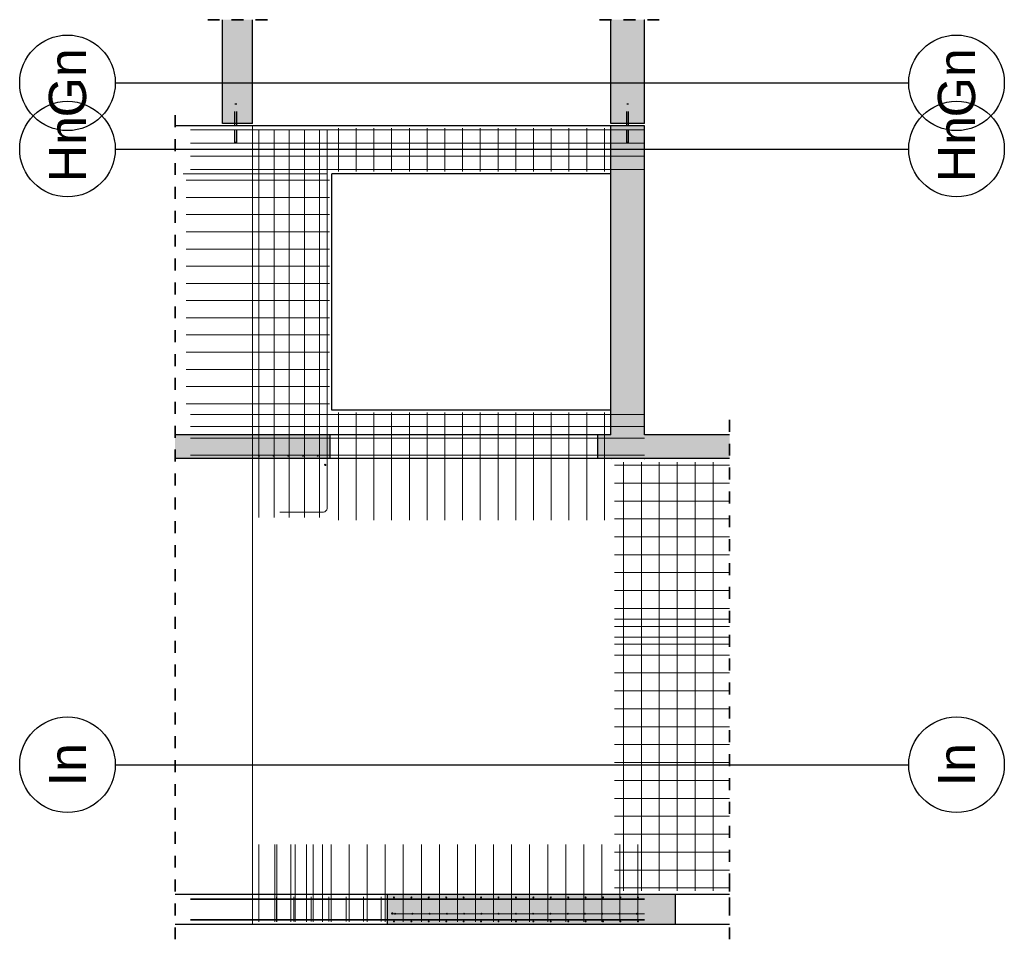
# Model space of a CAD drawing. Header units: millimetres. Extents: x -9.8 to 33.5, y 0 to 31.
# Tile 8 of 26: x -9.8 to -1.5, y 12.3 to 20. Entities that reach past the tile are written whole.
import ezdxf
from ezdxf.enums import TextEntityAlignment as Align

# ---------------------------------------------------------------- set-up
doc = ezdxf.new("R2010")
doc.units = ezdxf.units.MM
doc.linetypes.add('HIDDEN', pattern=[0.375, 0.25, -0.125])
doc.layers.add('nplo', color=7, linetype='Continuous', lineweight=20)
doc.styles.add('Arial', font='arial.ttf')
doc.linetypes.add('STRAKON_Linetype_13', pattern='A,15,[130,ltypeshp.shx,S=1.875,R=-30,X=0,Y=0],-1.875,[130,ltypeshp.shx,S=1.875,R=-30,X=0,Y=0]', length=16.875)

msp = doc.modelspace()

# ---------------------------------------------------------------- hatches: boundary and pattern name
at = {"lineweight": 13, "true_color": 0xd7ffd7}
for points in [[(-8.0881, 19.0988), (-7.8381, 19.0988), (-7.8381, 19.9662), (-8.0881, 19.9662)], [(-4.8381, 19.0987), (-4.5581, 19.0987), (-4.5581, 19.9662), (-4.8381, 19.9662)], [(-4.5581, 16.2921), (-4.5581, 19.0787), (-4.8381, 19.0787), (-4.8381, 16.2921)], [(-8.4867, 16.2921), (-7.1881, 16.2921), (-7.1881, 16.4921), (-8.4867, 16.4921)], [(-4.8381, 16.2921), (-4.8381, 16.4921), (-4.9481, 16.4921), (-4.9481, 16.2921)], [(-3.8452, 16.2921), (-3.8452, 16.4921), (-4.5581, 16.4921), (-4.5581, 16.2921)], [(-4.8381, 12.3921), (-4.8381, 12.6421), (-6.7081, 12.6421), (-6.7081, 12.3921)], [(-4.8381, 12.3921), (-4.2981, 12.3921), (-4.2981, 12.6421), (-4.8381, 12.6421)]]:
    msp.add_hatch(color=254, dxfattribs=at).paths.add_polyline_path(points)

# ---------------------------------------------------------------- linework, layer by layer
at = {"color": 2, "linetype": 'HIDDEN', "lineweight": 35, "ltscale": 0.25}
for p, q in [((-7.7131, 19.9662), (-8.2131, 19.9662)), ((-4.4331, 19.9662), (-4.9631, 19.9662)), ((-8.4867, 12.2671), (-8.4867, 19.2037)), ((-3.8452, 12.5171), (-3.8452, 16.6171)), ((-3.8452, 12.2671), (-3.8452, 12.7671))]:
    msp.add_line(p, q, dxfattribs=at)
at = {"color": 3, "linetype": 'Continuous', "lineweight": 25}
for p, q in [((-8.0881, 19.0988), (-8.0881, 19.9662)), ((-7.8381, 19.0988), (-7.8381, 19.9662)), ((-4.8381, 19.0987), (-4.8381, 19.9662)), ((-4.5581, 19.0987), (-4.5581, 19.9662)), ((-8.9867, 19.4387), (-2.3452, 19.4387)), ((-7.8381, 19.0787), (-8.4867, 19.0787)), ((-7.8381, 19.0988), (-8.0881, 19.0988)), ((-7.9861, 19.0787), (-7.9861, 19.0988)), ((-7.9701, 19.0787), (-7.9701, 19.0988)), ((-4.8381, 19.0787), (-7.8381, 19.0787)), ((-4.5581, 19.0987), (-4.8381, 19.0987)), ((-4.8381, 16.4921), (-4.8381, 19.0787)), ((-4.5581, 19.0787), (-4.8381, 19.0787)), ((-4.7061, 19.0787), (-4.7061, 19.0987)), ((-4.6901, 19.0787), (-4.6901, 19.0987)), ((-4.5581, 16.4921), (-4.5581, 19.0787)), ((-8.9867, 18.8837), (-2.3452, 18.8837)), ((-7.1731, 16.6971), (-7.1731, 18.6771)), ((-4.8381, 18.6771), (-7.1731, 18.6771)), ((-4.8381, 16.6971), (-7.1731, 16.6971)), ((-7.1881, 16.4921), (-8.4867, 16.4921)), ((-7.1881, 16.2921), (-7.1881, 16.4921)), ((-4.9481, 16.4921), (-7.1881, 16.4921)), ((-4.9481, 16.2921), (-4.9481, 16.4921)), ((-4.8381, 16.4921), (-4.9481, 16.4921)), ((-3.8452, 16.4921), (-4.5581, 16.4921)), ((-7.1881, 16.2921), (-8.4867, 16.2921)), ((-4.9481, 16.2921), (-7.1881, 16.2921)), ((-4.8381, 16.2921), (-4.9481, 16.2921)), ((-4.5581, 16.2921), (-4.8381, 16.2921)), ((-3.8452, 16.2921), (-4.5581, 16.2921)), ((-8.9867, 13.7287), (-2.3452, 13.7287)), ((-6.7081, 12.6421), (-8.4867, 12.6421)), ((-6.7081, 12.3921), (-6.7081, 12.6421)), ((-4.8381, 12.6421), (-6.7081, 12.6421)), ((-4.2981, 12.6421), (-4.8381, 12.6421)), ((-4.2981, 12.3921), (-4.2981, 12.6421)), ((-3.8452, 12.6421), (-4.2981, 12.6421)), ((-6.7081, 12.3921), (-8.4867, 12.3921)), ((-4.8381, 12.3921), (-6.7081, 12.3921)), ((-4.2981, 12.3921), (-4.8381, 12.3921)), ((-3.8452, 12.3921), (-4.2981, 12.3921))]:
    msp.add_line(p, q, dxfattribs=at)
at = {"color": 3, "linetype": 'HIDDEN', "lineweight": 25, "ltscale": 0.25}
for p, q in [((-7.9861, 19.0988), (-7.9861, 19.2587)), ((-7.9855, 19.2587), (-7.9861, 19.2587)), ((-7.9838, 19.2587), (-7.9855, 19.2587)), ((-7.9812, 19.2587), (-7.9838, 19.2587)), ((-7.9781, 19.2587), (-7.9812, 19.2587)), ((-7.9751, 19.2587), (-7.9781, 19.2587)), ((-7.9725, 19.2587), (-7.9751, 19.2587)), ((-7.9707, 19.2587), (-7.9725, 19.2587)), ((-7.9701, 19.2587), (-7.9707, 19.2587)), ((-7.9701, 19.0988), (-7.9701, 19.2587)), ((-4.7061, 19.0987), (-4.7061, 19.2587)), ((-4.7055, 19.2587), (-4.7061, 19.2587)), ((-4.7038, 19.2587), (-4.7055, 19.2587)), ((-4.7012, 19.2587), (-4.7038, 19.2587)), ((-4.6981, 19.2587), (-4.7012, 19.2587)), ((-4.6951, 19.2587), (-4.6981, 19.2587)), ((-4.6925, 19.2587), (-4.6951, 19.2587)), ((-4.6907, 19.2587), (-4.6925, 19.2587)), ((-4.6901, 19.2587), (-4.6907, 19.2587)), ((-4.6901, 19.0987), (-4.6901, 19.2587)), ((-7.9861, 18.9387), (-7.9861, 19.0787)), ((-7.9701, 18.9387), (-7.9701, 19.0787)), ((-4.7061, 18.9387), (-4.7061, 19.0787)), ((-4.6901, 18.9387), (-4.6901, 19.0787)), ((-7.9855, 18.9387), (-7.9861, 18.9387)), ((-7.9838, 18.9387), (-7.9855, 18.9387)), ((-7.9812, 18.9387), (-7.9838, 18.9387)), ((-7.9781, 18.9387), (-7.9812, 18.9387)), ((-7.9751, 18.9387), (-7.9781, 18.9387)), ((-7.9725, 18.9387), (-7.9751, 18.9387)), ((-7.9707, 18.9387), (-7.9725, 18.9387)), ((-7.9701, 18.9387), (-7.9707, 18.9387)), ((-4.7055, 18.9387), (-4.7061, 18.9387)), ((-4.7038, 18.9387), (-4.7055, 18.9387)), ((-4.7012, 18.9387), (-4.7038, 18.9387)), ((-4.6981, 18.9387), (-4.7012, 18.9387)), ((-4.6951, 18.9387), (-4.6981, 18.9387)), ((-4.6925, 18.9387), (-4.6951, 18.9387)), ((-4.6907, 18.9387), (-4.6925, 18.9387)), ((-4.6901, 18.9387), (-4.6907, 18.9387))]:
    msp.add_line(p, q, dxfattribs=at)
at = {"color": 9, "linetype": 'Continuous', "lineweight": 0}
for p, q in [((-8.3581, 19.0437), (-4.5581, 19.0437)), ((-7.7841, 15.7987), (-7.7841, 19.0487)), ((-7.6574, 15.7987), (-7.6574, 19.0487)), ((-7.5306, 15.7987), (-7.5306, 19.0487)), ((-7.4039, 15.7987), (-7.4039, 19.0487)), ((-7.2771, 15.7987), (-7.2771, 19.0487)), ((-7.2141, 15.8747), (-7.2141, 19.0387)), ((-7.1191, 18.6971), (-7.1191, 19.0587)), ((-7.1191, 18.6971), (-7.1191, 19.0587)), ((-6.9707, 18.6971), (-6.9707, 19.0587)), ((-6.9707, 18.6971), (-6.9707, 19.0587)), ((-6.8222, 18.6971), (-6.8222, 19.0587)), ((-6.8222, 18.6971), (-6.8222, 19.0587)), ((-6.6737, 18.6971), (-6.6737, 19.0587)), ((-6.6737, 18.6971), (-6.6737, 19.0587)), ((-6.5253, 18.6971), (-6.5253, 19.0587)), ((-6.5253, 18.6971), (-6.5253, 19.0587)), ((-6.3768, 18.6971), (-6.3768, 19.0587)), ((-6.3768, 18.6971), (-6.3768, 19.0587)), ((-6.2283, 18.6971), (-6.2283, 19.0587)), ((-6.2283, 18.6971), (-6.2283, 19.0587)), ((-6.0799, 18.6971), (-6.0799, 19.0587)), ((-6.0799, 18.6971), (-6.0799, 19.0587)), ((-5.9314, 18.6971), (-5.9314, 19.0587)), ((-5.9314, 18.6971), (-5.9314, 19.0587)), ((-5.7829, 18.6971), (-5.7829, 19.0587)), ((-5.7829, 18.6971), (-5.7829, 19.0587)), ((-5.6345, 18.6971), (-5.6345, 19.0587)), ((-5.6345, 18.6971), (-5.6345, 19.0587)), ((-5.486, 18.6971), (-5.486, 19.0587)), ((-5.486, 18.6971), (-5.486, 19.0587)), ((-5.3375, 18.6971), (-5.3375, 19.0587)), ((-5.3375, 18.6971), (-5.3375, 19.0587)), ((-5.1891, 18.6971), (-5.1891, 19.0587)), ((-5.1891, 18.6971), (-5.1891, 19.0587)), ((-5.0406, 18.6971), (-5.0406, 19.0587)), ((-5.0406, 18.6971), (-5.0406, 19.0587)), ((-4.8921, 18.6971), (-4.8921, 19.0587)), ((-4.8921, 18.6971), (-4.8921, 19.0587)), ((-8.3581, 18.9337), (-4.5581, 18.9337)), ((-8.3581, 18.8237), (-4.5581, 18.8237)), ((-8.3581, 18.7137), (-4.5581, 18.7137)), ((-8.3581, 16.6621), (-4.5581, 16.6621)), ((-7.1191, 15.7771), (-7.1191, 16.6771)), ((-6.9707, 15.7771), (-6.9707, 16.6771)), ((-6.8222, 15.7771), (-6.8222, 16.6771)), ((-6.6737, 15.7771), (-6.6737, 16.6771)), ((-6.5253, 15.7771), (-6.5253, 16.6771)), ((-6.3768, 15.7771), (-6.3768, 16.6771)), ((-6.2283, 15.7771), (-6.2283, 16.6771)), ((-6.0799, 15.7771), (-6.0799, 16.6771)), ((-5.9314, 15.7771), (-5.9314, 16.6771)), ((-5.7829, 15.7771), (-5.7829, 16.6771)), ((-5.6345, 15.7771), (-5.6345, 16.6771)), ((-5.486, 15.7771), (-5.486, 16.6771)), ((-5.3375, 15.7771), (-5.3375, 16.6771)), ((-5.1891, 15.7771), (-5.1891, 16.6771)), ((-5.0406, 15.7771), (-5.0406, 16.6771)), ((-4.8921, 15.7771), (-4.8921, 16.6771)), ((-8.3581, 16.5621), (-4.5581, 16.5621)), ((-8.3581, 16.4621), (-4.5581, 16.4621)), ((-8.3581, 16.4621), (-4.5581, 16.4621)), ((-8.3581, 16.4621), (-4.5581, 16.4621)), ((-7.1191, 16.3121), (-7.1191, 16.4721)), ((-6.9707, 16.3121), (-6.9707, 16.4721)), ((-6.8222, 16.3121), (-6.8222, 16.4721)), ((-6.6737, 16.3121), (-6.6737, 16.4721)), ((-6.5253, 16.3121), (-6.5253, 16.4721)), ((-6.3768, 16.3121), (-6.3768, 16.4721)), ((-6.2283, 16.3121), (-6.2283, 16.4721)), ((-6.0799, 16.3121), (-6.0799, 16.4721)), ((-5.9314, 16.3121), (-5.9314, 16.4721)), ((-5.7829, 16.3121), (-5.7829, 16.4721)), ((-5.6345, 16.3121), (-5.6345, 16.4721)), ((-5.486, 16.3121), (-5.486, 16.4721)), ((-5.3375, 16.3121), (-5.3375, 16.4721)), ((-5.1891, 16.3121), (-5.1891, 16.4721)), ((-5.0406, 16.3121), (-5.0406, 16.4721)), ((-4.8921, 16.3121), (-4.8921, 16.4721)), ((-8.3581, 16.3221), (-4.5581, 16.3221)), ((-8.3581, 16.3221), (-4.5581, 16.3221)), ((-8.3581, 16.3221), (-4.5581, 16.3221)), ((-7.6081, 15.8447), (-7.2441, 15.8447)), ((-7.7841, 12.4161), (-7.7841, 12.6221)), ((-7.6381, 12.4161), (-7.6381, 12.6221)), ((-7.4921, 12.4161), (-7.4921, 12.6221)), ((-7.3461, 12.4161), (-7.3461, 12.6221)), ((-7.2001, 12.4161), (-7.2001, 12.6221)), ((-7.0541, 12.4161), (-7.0541, 12.6221)), ((-6.9081, 12.4161), (-6.9081, 12.6221)), ((-6.7621, 12.4161), (-6.7621, 12.6221)), ((-8.3581, 12.6071), (-4.5581, 12.6071)), ((-8.3581, 12.6011), (-4.5581, 12.6011)), ((-8.3581, 12.6011), (-4.5581, 12.6011)), ((-8.3581, 12.4331), (-4.5581, 12.4331)), ((-8.3581, 12.4331), (-4.5581, 12.4331)), ((-8.3581, 12.4271), (-4.5581, 12.4271))]:
    msp.add_line(p, q, dxfattribs=at)
at = {"color": 6, "linetype": 'STRAKON_Linetype_13', "lineweight": 13, "ltscale": 0.01}
msp.add_line((-7.8381, 12.3921), (-7.8381, 19.0787), dxfattribs=at)
at = {"color": 5, "linetype": 'Continuous', "lineweight": 18}
for p, q in [((-4.8081, 16.2371), (-3.8452, 16.2371)), ((-4.7331, 14.9721), (-4.7331, 16.2621)), ((-4.5831, 14.9721), (-4.5831, 16.2621)), ((-4.4331, 14.9721), (-4.4331, 16.2621)), ((-4.2831, 14.9721), (-4.2831, 16.2621)), ((-4.1331, 14.9721), (-4.1331, 16.2621)), ((-3.9831, 14.9721), (-3.9831, 16.2621)), ((-4.8081, 16.0871), (-3.8452, 16.0871)), ((-4.8081, 15.9371), (-3.8452, 15.9371)), ((-4.8081, 15.7871), (-3.8452, 15.7871)), ((-4.8081, 15.6371), (-3.8452, 15.6371)), ((-4.8081, 15.4871), (-3.8452, 15.4871)), ((-4.8081, 15.3371), (-3.8452, 15.3371)), ((-4.8081, 15.1871), (-3.8452, 15.1871)), ((-4.8081, 15.0371), (-3.8452, 15.0371)), ((-4.8081, 14.9471), (-3.8452, 14.9471)), ((-4.7331, 12.6721), (-4.7331, 14.9721)), ((-4.5831, 12.6721), (-4.5831, 14.9721)), ((-4.4331, 12.6721), (-4.4331, 14.9721)), ((-4.2831, 12.6721), (-4.2831, 14.9721)), ((-4.1331, 12.6721), (-4.1331, 14.9721)), ((-3.9831, 12.6721), (-3.9831, 14.9721)), ((-4.8081, 14.8871), (-3.8452, 14.8871)), ((-4.8081, 14.7971), (-3.8452, 14.7971)), ((-4.8081, 14.7371), (-3.8452, 14.7371)), ((-4.8081, 14.6471), (-3.8452, 14.6471)), ((-4.8081, 14.4971), (-3.8452, 14.4971)), ((-4.8081, 14.3471), (-3.8452, 14.3471)), ((-4.8081, 14.1971), (-3.8452, 14.1971)), ((-4.8081, 14.0471), (-3.8452, 14.0471)), ((-4.8081, 13.8971), (-3.8452, 13.8971)), ((-4.8081, 13.7471), (-3.8452, 13.7471)), ((-4.8081, 13.5971), (-3.8452, 13.5971)), ((-4.8081, 13.4471), (-3.8452, 13.4471)), ((-4.8081, 13.2971), (-3.8452, 13.2971)), ((-4.8081, 13.1471), (-3.8452, 13.1471)), ((-4.8081, 12.9971), (-3.8452, 12.9971)), ((-4.8081, 12.8471), (-3.8452, 12.8471)), ((-4.8081, 12.6971), (-3.8452, 12.6971))]:
    msp.add_line(p, q, dxfattribs=at)
at = {"color": 9, "linetype": 'Continuous', "lineweight": 0}
for centre, radius in [((-4.5581, 19.9662), 0.00111), ((-4.8381, 16.2921), 0.00111), ((-4.5581, 16.2921), 0.00111), ((-6.6541, 12.6181), 0.004), ((-6.6541, 12.6181), 0.004), ((-6.5083, 12.6181), 0.004), ((-6.5083, 12.6181), 0.004), ((-6.3624, 12.6181), 0.004), ((-6.3624, 12.6181), 0.004), ((-6.2166, 12.6181), 0.004), ((-6.2166, 12.6181), 0.004), ((-6.0707, 12.6181), 0.004), ((-6.0707, 12.6181), 0.004), ((-5.9248, 12.6181), 0.004), ((-5.9248, 12.6181), 0.004), ((-5.779, 12.6181), 0.004), ((-5.779, 12.6181), 0.004), ((-5.6331, 12.6181), 0.004), ((-5.6331, 12.6181), 0.004), ((-5.4873, 12.6181), 0.004), ((-5.4873, 12.6181), 0.004), ((-5.3414, 12.6181), 0.004), ((-5.3414, 12.6181), 0.004), ((-5.1956, 12.6181), 0.004), ((-5.1956, 12.6181), 0.004), ((-5.0497, 12.6181), 0.004), ((-5.0497, 12.6181), 0.004), ((-4.9038, 12.6181), 0.004), ((-4.9038, 12.6181), 0.004), ((-4.758, 12.6181), 0.004), ((-4.758, 12.6181), 0.004), ((-4.6121, 12.6181), 0.004), ((-4.6121, 12.6181), 0.004), ((-6.6541, 12.4161), 0.004), ((-6.6541, 12.4161), 0.004), ((-6.5083, 12.4161), 0.004), ((-6.5083, 12.4161), 0.004), ((-6.3624, 12.4161), 0.004), ((-6.3624, 12.4161), 0.004), ((-6.2166, 12.4161), 0.004), ((-6.2166, 12.4161), 0.004), ((-6.0707, 12.4161), 0.004), ((-6.0707, 12.4161), 0.004), ((-5.9248, 12.4161), 0.004), ((-5.9248, 12.4161), 0.004), ((-5.779, 12.4161), 0.004), ((-5.779, 12.4161), 0.004), ((-5.6331, 12.4161), 0.004), ((-5.6331, 12.4161), 0.004), ((-5.4873, 12.4161), 0.004), ((-5.4873, 12.4161), 0.004), ((-5.3414, 12.4161), 0.004), ((-5.3414, 12.4161), 0.004), ((-5.1956, 12.4161), 0.004), ((-5.1956, 12.4161), 0.004), ((-5.0497, 12.4161), 0.004), ((-5.0497, 12.4161), 0.004), ((-4.9038, 12.4161), 0.004), ((-4.9038, 12.4161), 0.004), ((-4.758, 12.4161), 0.004), ((-4.758, 12.4161), 0.004), ((-4.6121, 12.4161), 0.004), ((-4.6121, 12.4161), 0.004)]:
    msp.add_circle(centre, radius, dxfattribs=at)
at = {"color": 3, "linetype": 'Continuous', "lineweight": 25}
for centre in [(-9.3867, 19.4387), (-1.9452, 19.4387), (-9.3867, 18.8837), (-1.9452, 18.8837), (-9.3867, 13.7287), (-1.9452, 13.7287)]:
    msp.add_circle(centre, 0.4, dxfattribs=at)
at = {"color": 9, "linetype": 'Continuous', "lineweight": 0}
msp.add_arc((-7.2441, 15.8747), 0.03, 270, 0, dxfattribs=at)
at = {"layer": 'nplo', "color": 9, "linetype": 'Continuous', "lineweight": 0}
for p, q in [((-8.4181, 18.6771), (-7.2181, 18.6771)), ((-8.3931, 18.6231), (-7.1931, 18.6231)), ((-8.3931, 18.4791), (-7.1931, 18.4791)), ((-8.3931, 18.3351), (-7.1931, 18.3351)), ((-8.3931, 18.1911), (-7.1931, 18.1911)), ((-8.3931, 18.0471), (-7.1931, 18.0471)), ((-8.3931, 17.9031), (-7.1931, 17.9031)), ((-8.3931, 17.7591), (-7.1931, 17.7591)), ((-8.3931, 17.6151), (-7.1931, 17.6151)), ((-8.3931, 17.4711), (-7.1931, 17.4711)), ((-8.3931, 17.3271), (-7.1931, 17.3271)), ((-8.3931, 17.1831), (-7.1931, 17.1831)), ((-8.3931, 17.0391), (-7.1931, 17.0391)), ((-8.3931, 16.8951), (-7.1931, 16.8951)), ((-8.3931, 16.7511), (-7.1931, 16.7511)), ((-7.7841, 12.4121), (-7.7841, 13.0621)), ((-7.7841, 12.4121), (-7.7841, 13.0621)), ((-7.7841, 12.4121), (-7.7841, 13.0621)), ((-7.6511, 12.4121), (-7.6511, 13.0621)), ((-7.6331, 12.4121), (-7.6331, 13.0621)), ((-7.6331, 12.4121), (-7.6331, 13.0621)), ((-7.5181, 12.4121), (-7.5181, 13.0621)), ((-7.482, 12.4121), (-7.482, 13.0621)), ((-7.482, 12.4121), (-7.482, 13.0621)), ((-7.3851, 12.4121), (-7.3851, 13.0621)), ((-7.331, 12.4121), (-7.331, 13.0621)), ((-7.331, 12.4121), (-7.331, 13.0621)), ((-7.2521, 12.4121), (-7.2521, 13.0621)), ((-7.1799, 12.4121), (-7.1799, 13.0621)), ((-7.1799, 12.4121), (-7.1799, 13.0621)), ((-7.0289, 12.4121), (-7.0289, 13.0621)), ((-7.0289, 12.4121), (-7.0289, 13.0621)), ((-6.8778, 12.4121), (-6.8778, 13.0621)), ((-6.8778, 12.4121), (-6.8778, 13.0621)), ((-6.7268, 12.4121), (-6.7268, 13.0621)), ((-6.7268, 12.4121), (-6.7268, 13.0621)), ((-6.5757, 12.4121), (-6.5757, 13.0621)), ((-6.5757, 12.4121), (-6.5757, 13.0621)), ((-6.4247, 12.4121), (-6.4247, 13.0621)), ((-6.4247, 12.4121), (-6.4247, 13.0621)), ((-6.2737, 12.4121), (-6.2737, 13.0621)), ((-6.2737, 12.4121), (-6.2737, 13.0621)), ((-6.1226, 12.4121), (-6.1226, 13.0621)), ((-6.1226, 12.4121), (-6.1226, 13.0621)), ((-5.9716, 12.4121), (-5.9716, 13.0621)), ((-5.9716, 12.4121), (-5.9716, 13.0621)), ((-5.8205, 12.4121), (-5.8205, 13.0621)), ((-5.8205, 12.4121), (-5.8205, 13.0621)), ((-5.6695, 12.4121), (-5.6695, 13.0621)), ((-5.6695, 12.4121), (-5.6695, 13.0621)), ((-5.5184, 12.4121), (-5.5184, 13.0621)), ((-5.5184, 12.4121), (-5.5184, 13.0621)), ((-5.3674, 12.4121), (-5.3674, 13.0621)), ((-5.3674, 12.4121), (-5.3674, 13.0621)), ((-5.2163, 12.4121), (-5.2163, 13.0621)), ((-5.2163, 12.4121), (-5.2163, 13.0621)), ((-5.0653, 12.4121), (-5.0653, 13.0621)), ((-5.0653, 12.4121), (-5.0653, 13.0621)), ((-4.9142, 12.4121), (-4.9142, 13.0621)), ((-4.9142, 12.4121), (-4.9142, 13.0621)), ((-4.7632, 12.4121), (-4.7632, 13.0621)), ((-4.7632, 12.4121), (-4.7632, 13.0621)), ((-4.6121, 12.4121), (-4.6121, 13.0621)), ((-4.6121, 12.4121), (-4.6121, 13.0621)), ((-6.6781, 12.4814), (-4.5581, 12.4814))]:
    msp.add_line(p, q, dxfattribs=at)
for centre, radius in [((-7.7841, 16.3161), 0.004), ((-7.7841, 16.3161), 0.004), ((-7.6611, 16.3161), 0.004), ((-7.6611, 16.3161), 0.004), ((-7.5381, 16.3161), 0.004), ((-7.5381, 16.3161), 0.004), ((-7.4151, 16.3161), 0.004), ((-7.4151, 16.3161), 0.004), ((-7.2921, 16.3161), 0.004), ((-7.2921, 16.3161), 0.004), ((-7.2291, 16.2392), 0.006), ((-7.2291, 16.2392), 0.006), ((-6.6671, 12.4834), 0.006), ((-6.6671, 12.4834), 0.006), ((-6.6441, 12.4814), 0.004), ((-6.6441, 12.4814), 0.004), ((-6.4997, 12.4814), 0.004), ((-6.4997, 12.4814), 0.004), ((-6.3553, 12.4814), 0.004), ((-6.3553, 12.4814), 0.004), ((-6.2108, 12.4814), 0.004), ((-6.2108, 12.4814), 0.004), ((-6.0664, 12.4814), 0.004), ((-6.0664, 12.4814), 0.004), ((-5.922, 12.4814), 0.004), ((-5.922, 12.4814), 0.004), ((-5.7776, 12.4814), 0.004), ((-5.7776, 12.4814), 0.004), ((-5.6331, 12.4814), 0.004), ((-5.6331, 12.4814), 0.004), ((-5.4887, 12.4814), 0.004), ((-5.4887, 12.4814), 0.004), ((-5.3443, 12.4814), 0.004), ((-5.3443, 12.4814), 0.004), ((-5.1998, 12.4814), 0.004), ((-5.1998, 12.4814), 0.004), ((-5.0554, 12.4814), 0.004), ((-5.0554, 12.4814), 0.004), ((-4.911, 12.4814), 0.004), ((-4.911, 12.4814), 0.004), ((-4.7666, 12.4814), 0.004), ((-4.7666, 12.4814), 0.004), ((-4.6221, 12.4814), 0.004), ((-4.6221, 12.4814), 0.004)]:
    msp.add_circle(centre, radius, dxfattribs=at)

# ---------------------------------------------------------------- texts
at = {"color": 1, "lineweight": 70, "style": 'Arial'}
for s, p in [('Gn', (-9.3867, 19.4387)), ('Gn', (-1.9452, 19.4387)), ('Hn', (-9.3867, 18.8837)), ('Hn', (-1.9452, 18.8837)), ('In', (-9.3867, 13.7287)), ('In', (-1.9452, 13.7287))]:
    msp.add_text(s, height=0.31142, rotation=90, dxfattribs=at).set_placement(p, align=Align.MIDDLE_CENTER)

doc.saveas('drawing.dxf')
